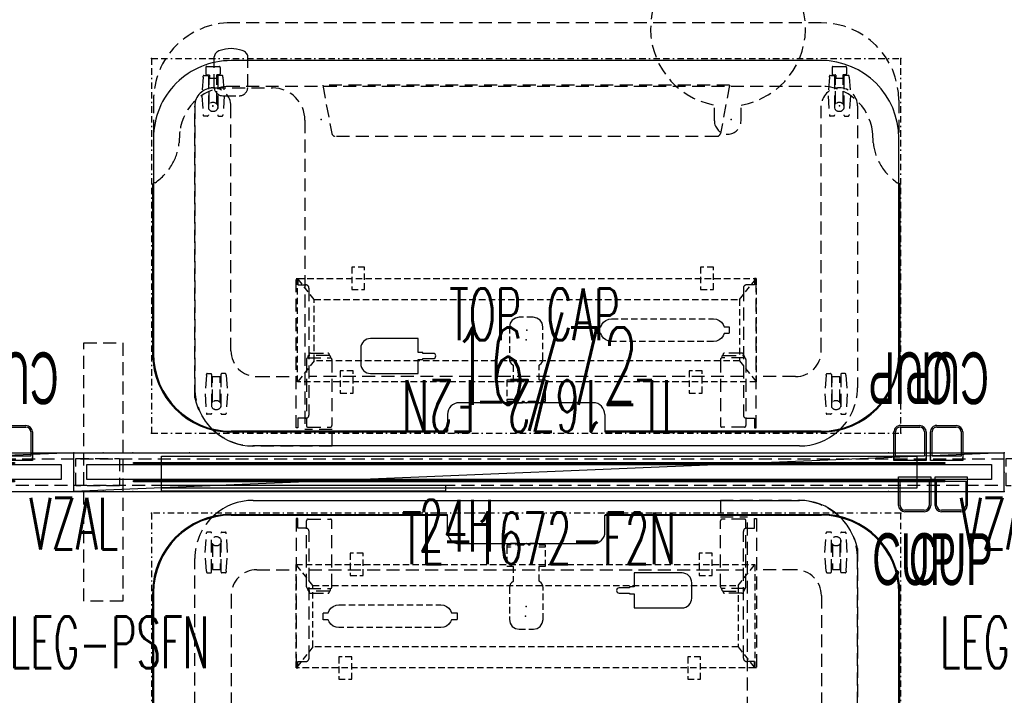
# Model space of a CAD drawing. Header units: inches. Extents: x 3 to 890, y -47 to 78.
# Tile 6 of 98: x 81 to 157, y -2 to 51. Entities that reach past the tile are written whole.
import ezdxf
from ezdxf.enums import TextEntityAlignment as Align

# ---------------------------------------------------------------- set-up
doc = ezdxf.new("R2010")
doc.units = ezdxf.units.IN
doc.header["$MEASUREMENT"] = 0
for name, pattern in [('BORDER', [1.75, 0.5, -0.25, 0.5, -0.25, 0, -0.25]), ('DASHED', [0.75, 0.5, -0.25]), ('DASHEDX2', [1.5, 1, -0.5])]:
    doc.linetypes.add(name, pattern=pattern)
for name, color, linetype in [('A-FURN-P-COMP', 86, 'Continuous'), ('A-FURN-P-COMP-TEXT2', 86, 'Continuous'), ('A-FURN-P-COMP-TEXT_UTEXT', 7, 'Continuous'), ('A-FURN-P-FILE', 1, 'DASHED'), ('A-FURN-P-PNLS', 5, 'Continuous'), ('A-FURN-P-PNLS-CON', 104, 'Continuous'), ('A-FURN-P-PNLS-CON-TEXT2', 104, 'Continuous'), ('A-FURN-P-PNLS-TEXT2', 5, 'Continuous'), ('A-FURN-P-POWR', 230, 'Continuous'), ('A-FURN-P-TABLE', 3, 'Continuous'), ('A-FURN-P-TABLE-BORDER', 2, 'Continuous'), ('A-FURN-P-TABLE-EXTENDED-HEIGHT', 3, 'Continuous'), ('A-FURN-P-TABLE-SUPPORT', 202, 'Continuous'), ('A-FURN-P-TEXT_UTEXT', 7, 'Continuous'), ('A-FURN-P-WKSF-ACC', 202, 'Continuous'), ('PSATTR', 7, 'Continuous')]:
    doc.layers.add(name, color=color, linetype=linetype)
doc.styles.add('0', font='TXT.SHX')
doc.styles.add('CAD_FNT', font='TXT.SHX', dxfattribs={"width": 0.6})
doc.styles.add('PMSymText', font='txt.shx', dxfattribs={"width": 0.65})
doc.styles.get("Standard").update_dxf_attribs({"font": 'arial.ttf'})

# ---------------------------------------------------------------- blocks, each defined once
blk = doc.blocks.new('VZFF1-XX72-NN-2D')
at = {"layer": 'A-FURN-P-PNLS'}
for p, q in [((0, 0), (0, 3)), ((0, 3), (72, 3)), ((72, 0), (72, 3)), ((0, 0), (72, 0))]:
    blk.add_line(p, q, dxfattribs=at)
for p in [(0, 3), (72, 3), (0, 0), (72, 0)]:
    blk.add_point(p, dxfattribs=at)
at = {"layer": 'A-FURN-P-PNLS-TEXT2', "style": 'CAD_FNT', "width": 0.55, "flags": 8}
blk.add_attdef('ITEXT2', text='', height=6, dxfattribs=at).set_placement((36.5, 9.699), align=Align.MIDDLE_CENTER)
at = {"layer": 'A-FURN-P-TEXT_UTEXT', "style": 'PMSymText', "width": 0.65, "flags": 8}
for tag, p in [('PSUT1', (34.991, -7.298)), ('PSUT3', (34.991, -19.298))]:
    blk.add_attdef(tag, text='', height=4, dxfattribs=at).set_placement(p, align=Align.CENTER)
at = {"layer": 'A-FURN-P-TEXT_UTEXT', "style": 'PMSymText', "width": 0.65}
blk.add_attdef('PSUT2', text='', height=4, dxfattribs=at).set_placement((34.991, -13.298), align=Align.CENTER)
at = {"layer": 'PSATTR', "flags": 1}
for tag in ['PSON', 'PSMC', 'PSDH', 'PSPN', 'PSQT', 'PSEC', 'PST5', 'PST4', 'PST3', 'PST2', 'PST1']:
    blk.add_attdef(tag, text='', height=1, dxfattribs=at).set_placement((0, 0), align=Align.TOP_CENTER)
blk = doc.blocks.new('VZCC-0072-X-2D')
at = {"layer": 'A-FURN-P-PNLS'}
blk.add_line((72, 3), (0, 0), dxfattribs=at)
for p in [(0, 3), (72, 3), (0, 0), (72, 0)]:
    blk.add_point(p, dxfattribs=at)
at = {"layer": 'A-FURN-P-PNLS-TEXT2', "style": '0', "width": 0.55, "flags": 8}
blk.add_attdef('ITEXT2', text='', height=4, dxfattribs=at).set_placement((35.641, 10.508), align=Align.BOTTOM_CENTER)
at = {"layer": 'A-FURN-P-TEXT_UTEXT', "style": 'PMSymText', "width": 0.65, "flags": 8}
for tag, p in [('PSUT1', (34.989, -7.297)), ('PSUT3', (34.989, -19.297))]:
    blk.add_attdef(tag, text='', height=4, dxfattribs=at).set_placement(p, align=Align.CENTER)
at = {"layer": 'A-FURN-P-TEXT_UTEXT', "style": 'PMSymText', "width": 0.65}
blk.add_attdef('PSUT2', text='', height=4, dxfattribs=at).set_placement((34.989, -13.297), align=Align.CENTER)
at = {"layer": 'PSATTR', "flags": 1}
for tag in ['PSON', 'PSMC', 'PSDH', 'PSPN', 'PSQT', 'PSEC', 'PST5', 'PST4', 'PST3', 'PST2', 'PST1']:
    blk.add_attdef(tag, text='', height=1, dxfattribs=at).set_placement((0, 0), align=Align.TOP_CENTER)
blk = doc.blocks.new('VZTI-XX72-2N-2D')
at = {"layer": 'A-FURN-P-PNLS', "linetype": 'DASHEDX2'}
blk.add_line((0, 0.5), (72, 0.5), dxfattribs=at)
at = {"layer": 'A-FURN-P-PNLS'}
for p in [(0, 0), (72, 0), (8.95, 0), (63.05, 0)]:
    blk.add_point(p, dxfattribs=at)
at = {"layer": 'A-FURN-P-PNLS-TEXT2', "style": 'CAD_FNT', "width": 0.55, "flags": 8}
blk.add_attdef('ITEXT2', text='', height=4, dxfattribs=at).set_placement((36, -1.625), align=Align.TOP_CENTER)
at = {"layer": 'A-FURN-P-TEXT_UTEXT', "style": 'PMSymText', "width": 0.65, "flags": 8}
for tag, p in [('PSUT1', (34.991, -11.626)), ('PSUT3', (34.991, -23.626))]:
    blk.add_attdef(tag, text='', height=4, dxfattribs=at).set_placement(p, align=Align.CENTER)
at = {"layer": 'A-FURN-P-TEXT_UTEXT', "style": 'PMSymText', "width": 0.65}
blk.add_attdef('PSUT2', text='', height=4, dxfattribs=at).set_placement((34.991, -17.626), align=Align.CENTER)
at = {"layer": 'PSATTR', "flags": 1}
for tag in ['PSON', 'PSMC', 'PSDH', 'PSPN', 'PSQT', 'PSEC', 'PST5', 'PST4', 'PST3', 'PST2', 'PST1']:
    blk.add_attdef(tag, text='', height=1, dxfattribs=at).set_placement((0, 0), align=Align.TOP_CENTER)
blk = doc.blocks.new('VZAL-XXXX-2D')
at = {"layer": 'A-FURN-P-PNLS-CON'}
blk.add_point((0, 0), dxfattribs=at)
at = {"layer": 'A-FURN-P-PNLS-CON-TEXT2', "linetype": 'Continuous', "style": 'CAD_FNT', "width": 0.55, "flags": 8}
blk.add_attdef('ITEXT2', text='', height=4, dxfattribs=at).set_placement((0, -2), align=Align.TOP_CENTER)
at = {"layer": 'A-FURN-P-TEXT_UTEXT', "style": 'PMSymText', "width": 0.65, "flags": 8}
for tag, p in [('PSUT1', (0.001, -12)), ('PSUT3', (0.001, -24))]:
    blk.add_attdef(tag, text='', height=4, dxfattribs=at).set_placement(p, align=Align.CENTER)
at = {"layer": 'A-FURN-P-TEXT_UTEXT', "style": 'PMSymText', "width": 0.65}
blk.add_attdef('PSUT2', text='', height=4, dxfattribs=at).set_placement((0.001, -18), align=Align.CENTER)
at = {"layer": 'PSATTR', "flags": 1}
for tag in ['PSON', 'PSMC', 'PSDH', 'PSPN', 'PSQT', 'PSEC', 'PST5', 'PST4', 'PST3', 'PST2', 'PST1']:
    blk.add_attdef(tag, text='', height=1, dxfattribs=at).set_placement((0, 0), align=Align.TOP_CENTER)
blk = doc.blocks.new('VZLL-0800-SFN-2D')
at = {"layer": 'A-FURN-P-PNLS-CON', "linetype": 'DASHEDX2'}
for p, q in [((0.771, -8.5), (0.771, 11.5)), ((0.771, 11.5), (3.771, 11.5)), ((3.771, 11.5), (3.771, -8.5)), ((0.146, 0.438), (0.146, 2.563)), ((0.146, 2.563), (3.521, 2.563)), ((3.521, 2.563), (3.521, 0.438)), ((3.521, 0.438), (0.146, 0.438)), ((3.771, -8.5), (0.771, -8.5))]:
    blk.add_line(p, q, dxfattribs=at)
at = {"layer": 'A-FURN-P-PNLS-CON'}
for p in [(0, 3), (2.271, 3), (4.542, 3), (0, 0), (2.271, 0), (4.542, 0)]:
    blk.add_point(p, dxfattribs=at)
at = {"layer": 'A-FURN-P-PNLS-CON-TEXT2', "style": '0', "width": 0.55, "flags": 8}
blk.add_attdef('ITEXT2', text='', height=4, dxfattribs=at).set_placement((2.756, -14.885), align=Align.BOTTOM_CENTER)
at = {"layer": 'A-FURN-P-TEXT_UTEXT', "style": 'PMSymText', "width": 0.65, "flags": 8}
for tag, p in [('PSUT1', (2.756, -19.552)), ('PSUT3', (2.756, -31.552))]:
    blk.add_attdef(tag, text='', height=4, dxfattribs=at).set_placement(p, align=Align.CENTER)
at = {"layer": 'A-FURN-P-TEXT_UTEXT', "style": 'PMSymText', "width": 0.65}
blk.add_attdef('PSUT2', text='', height=4, dxfattribs=at).set_placement((2.756, -25.552), align=Align.CENTER)
at = {"layer": 'PSATTR', "flags": 1}
for tag in ['PSON', 'PSMC', 'PSDH', 'PSPN', 'PSQT', 'PSEC', 'PST5', 'PST4', 'PST3', 'PST2', 'PST1']:
    blk.add_attdef(tag, text='', height=1, dxfattribs=at).set_placement((0, 0), align=Align.TOP_CENTER)
blk = doc.blocks.new('STUC-XX72-FRZ-2D')
at = {"layer": 'A-FURN-P-WKSF-ACC'}
for p, q in [((4.597, -0.753), (67.403, -0.753)), ((4.597, -0.842), (4.597, -0.753)), ((6.763, -0.264), (65.237, -0.264)), ((6.763, -2.736), (6.763, -0.264)), ((65.237, -0.264), (65.237, -2.736)), ((67.403, -0.753), (67.403, -0.842)), ((1, -0.924), (71, -0.924)), ((1, -2.076), (1, -0.924)), ((67.403, -0.842), (4.597, -0.842)), ((71, -0.924), (71, -2.076)), ((71, -2.076), (1, -2.076)), ((4.597, -2.158), (67.403, -2.158)), ((4.597, -2.247), (4.597, -2.158)), ((67.403, -2.247), (4.597, -2.247)), ((67.403, -2.158), (67.403, -2.247)), ((65.237, -2.736), (6.763, -2.736))]:
    blk.add_line(p, q, dxfattribs=at)
at = {"layer": 'A-FURN-P-WKSF-ACC', "linetype": 'DASHEDX2'}
for p in [(0, 0), (72, 0), (0, -3), (72, -3)]:
    blk.add_point(p, dxfattribs=at)
at = {"layer": 'A-FURN-P-COMP-TEXT2', "style": '0', "width": 0.55, "flags": 8}
blk.add_attdef('ITEXT2', text='', height=4, dxfattribs=at).set_placement((29.623, -5.658), align=Align.MIDDLE_CENTER)
at = {"layer": 'A-FURN-P-TEXT_UTEXT', "style": 'PMSymText', "width": 0.65, "flags": 8}
for tag, p in [('PSUT1', (34.988, -13.738)), ('PSUT3', (34.988, -25.738))]:
    blk.add_attdef(tag, text='', height=4, dxfattribs=at).set_placement(p, align=Align.CENTER)
at = {"layer": 'A-FURN-P-TEXT_UTEXT', "style": 'PMSymText', "width": 0.65}
blk.add_attdef('PSUT2', text='', height=4, dxfattribs=at).set_placement((34.988, -19.738), align=Align.CENTER)
at = {"layer": 'PSATTR', "flags": 1}
for tag in ['PSON', 'PSMC', 'PSDH', 'PSPN', 'PSQT', 'PSEC', 'PST5', 'PST4', 'PST3', 'PST2', 'PST1']:
    blk.add_attdef(tag, text='', height=1, dxfattribs=at).set_placement((0, 0), align=Align.TOP_CENTER)
blk = doc.blocks.new('KUTC-0000-H-2D')
at = {"layer": 'A-FURN-P-COMP'}
for p, q in [((0, 0.214), (2.5, 0.214)), ((0, -2), (0, 0.214)), ((2.5, 0.214), (2.5, -2)), ((0.125, -0.125), (2.375, -0.125)), ((0.125, -2), (0.125, -0.125)), ((2.375, -0.125), (2.375, -2)), ((2, -2.375), (0.5, -2.375)), ((2, -2.5), (0.5, -2.5))]:
    blk.add_line(p, q, dxfattribs=at)
for centre, radius, start, end in [((0.5, -2), 0.5, 180, 270), ((0.5, -2), 0.375, 180, 270), ((2, -2), 0.5, 270, 0), ((2, -2), 0.375, 270, 0)]:
    blk.add_arc(centre, radius, start, end, dxfattribs=at)
for p in [(0, 0), (2.5, 0)]:
    blk.add_point(p, dxfattribs=at)
at = {"layer": 'A-FURN-P-COMP-TEXT2', "width": 0.55, "flags": 8}
blk.add_attdef('ITEXT2', text='', height=4, dxfattribs=at).set_placement((1.222, -6.16), align=Align.MIDDLE_CENTER)
at = {"layer": 'A-FURN-P-TEXT_UTEXT', "style": 'PMSymText', "width": 0.65, "flags": 8}
for tag, p in [('PSUT1', (1.222, -15.346)), ('PSUT3', (1.222, -27.346))]:
    blk.add_attdef(tag, text='', height=4, dxfattribs=at).set_placement(p, align=Align.CENTER)
at = {"layer": 'A-FURN-P-TEXT_UTEXT', "style": 'PMSymText', "width": 0.65}
blk.add_attdef('PSUT2', text='', height=4, dxfattribs=at).set_placement((1.222, -21.346), align=Align.CENTER)
at = {"layer": 'PSATTR', "flags": 1}
for tag in ['PSON', 'PSMC', 'PSDH', 'PSPN', 'PSQT', 'PSEC', 'PST5', 'PST4', 'PST3', 'PST2', 'PST1']:
    blk.add_attdef(tag, text='', height=1, dxfattribs=at).set_placement((0, 0), align=Align.TOP_CENTER)
blk = doc.blocks.new('ATTM-2230-NH-2D')
at = {"layer": 'A-FURN-P-COMP'}
for p, q in [((0, 0.235), (22, 0.235)), ((0, -0.235), (0, 0.235)), ((22, 0.235), (22, -0.235)), ((22, -0.235), (0, -0.235))]:
    blk.add_line(p, q, dxfattribs=at)
for p in [(0, 0), (22, 0)]:
    blk.add_point(p, dxfattribs=at)
at = {"layer": 'A-FURN-P-TEXT_UTEXT', "style": 'PMSymText', "width": 0.65, "flags": 8}
for tag, p in [('PSUT1', (9.993, -12.277)), ('PSUT3', (9.993, -24.277))]:
    blk.add_attdef(tag, text='', height=4, dxfattribs=at).set_placement(p, align=Align.CENTER)
at = {"layer": 'A-FURN-P-TEXT_UTEXT', "style": 'PMSymText', "width": 0.65}
blk.add_attdef('PSUT2', text='', height=4, dxfattribs=at).set_placement((9.993, -18.277), align=Align.CENTER)
at = {"layer": 'PSATTR', "flags": 1}
for tag in ['PSON', 'PSMC', 'PSDH', 'PSPN', 'PSQT', 'PSEC', 'PST5', 'PST4', 'PST3', 'PST2', 'PST1']:
    blk.add_attdef(tag, text='', height=1, dxfattribs=at).set_placement((0, 0), align=Align.TOP_CENTER)
blk = doc.blocks.new('TFPA-2958-LJSTCUNN-2D')
at = {"layer": 'A-FURN-P-TABLE'}
for p, q in [((6.16, -0.16), (22.911, -0.16)), ((22.911, -1.447), (22.911, -0.16)), ((35.089, -1.447), (35.089, -0.16)), ((35.089, -0.16), (51.84, -0.16)), ((23.811, -2.36), (34.189, -2.36)), ((0.16, -6.16), (0.16, -22.84)), ((57.84, -22.84), (57.84, -6.16)), ((6.16, -28.84), (51.84, -28.84))]:
    blk.add_line(p, q, dxfattribs=at)
at = {"layer": 'A-FURN-P-TABLE', "linetype": 'DASHEDX2'}
for p, q in [((0.278, -19.376, 0), (0.16, -19.376, 0)), ((57.722, -19.376, 0), (57.84, -19.376, 0)), ((6.16, -26.84), (51.84, -26.84))]:
    blk.add_line(p, q, dxfattribs=at)
at = {"layer": 'A-FURN-P-TABLE'}
for centre, radius, start, end in [((6.16, -6.16), 6, 90, 180), ((51.84, -6.16), 6, 0, 90), ((23.818, -1.454), 0.907, 179.57049, 269.57049), ((34.182, -1.454), 0.907, 270.42951, 0.42951), ((6.16, -22.84), 6, 180, 270), ((51.84, -22.84), 6, 270, 0)]:
    blk.add_arc(centre, radius, start, end, dxfattribs=at)
at = {"layer": 'A-FURN-P-TABLE', "linetype": 'DASHEDX2'}
for centre, radius, start, end in [((-2.542, -23.322, 0), 4.85, 31.02446, 54.44186), ((60.542, -23.322, 0), 4.85, 125.55814, 148.97554), ((-1.948, -22.874, 0), 4.11, 5.55567, 29.95541), ((59.948, -22.874, 0), 4.11, 150.04459, 174.44433), ((17.832, -22.031), 15.695, 181.62728, 184.81905), ((40.168, -22.031), 15.695, 355.18095, 358.37272), ((6.167, -22.832), 4.008, 187.41588, 269.89911), ((51.833, -22.832), 4.008, 270.10089, 352.58412)]:
    blk.add_arc(centre, radius, start, end, dxfattribs=at)
at = {"layer": 'A-FURN-P-TABLE'}
for p in [(0, 0), (58, 0), (13.128, -24.277), (44.872, -24.277), (4.756, -25.326), (53.244, -25.326), (0, -29), (58, -29)]:
    blk.add_point(p, dxfattribs=at)
at = {"layer": 'A-FURN-P-TABLE-BORDER', "linetype": 'BORDER'}
for p, q in [((58, 0), (0, 0)), ((0, 0), (0, -29)), ((58, -29), (58, 0)), ((58, -29), (0, -29))]:
    blk.add_line(p, q, dxfattribs=at)
at = {"layer": 'A-FURN-P-TABLE-EXTENDED-HEIGHT', "linetype": 'DASHEDX2'}
for p, q in [((0.16, -25.765), (0.16, -22.84)), ((57.84, -25.765), (57.84, -22.84)), ((6.16, -31.765), (51.84, -31.765))]:
    blk.add_line(p, q, dxfattribs=at)
for centre, start, end in [((6.16, -25.765), 180, 270), ((51.84, -25.765), 270, 0)]:
    blk.add_arc(centre, 6, start, end, dxfattribs=at)
at = {"layer": 'A-FURN-P-TABLE-SUPPORT'}
for p, q in [((7.856, 0.987), (50.144, 0.987)), ((50.541, -28.777), (50.541, -29.119))]:
    blk.add_line(p, q, dxfattribs=at)
at = {"layer": 'A-FURN-P-TABLE-SUPPORT', "linetype": 'DASHEDX2'}
for p, q in [((11.19, -0.41), (11.19, -11.98)), ((11.324, -0.41), (11.19, -0.41)), ((11.324, -1.16), (11.324, -0.41)), ((11.994, -5.709), (11.994, -0.587)), ((12.112, -0.469), (13.844, -0.469)), ((13.962, -5.709), (13.962, -0.587)), ((44.038, -5.709), (44.038, -0.587)), ((45.888, -0.469), (44.156, -0.469)), ((46.006, -5.709), (46.006, -0.587)), ((46.676, -1.16), (46.676, -0.41)), ((46.676, -0.41), (46.81, -0.41)), ((46.81, -0.41), (46.81, -11.98)), ((4.593, -1.465), (4.309, -1.465)), ((5.441, -1.465), (5.725, -1.465)), ((11.94, -1.16), (11.324, -1.16)), ((12.19, -11.23), (12.19, -1.41)), ((45.81, -11.23), (45.81, -1.41)), ((46.06, -1.16), (46.676, -1.16)), ((52.559, -1.465), (52.275, -1.465)), ((53.407, -1.465), (53.691, -1.465)), ((4.151, -3.04), (4.249, -1.59)), ((4.249, -1.59), (4.249, -1.525)), ((4.653, -4.555), (4.653, -1.525)), ((5.381, -4.555), (5.381, -1.525)), ((5.785, -1.59), (5.785, -1.525)), ((5.883, -3.04), (5.785, -1.59)), ((52.117, -3.04), (52.215, -1.59)), ((52.215, -1.59), (52.215, -1.525)), ((52.619, -4.555), (52.619, -1.525)), ((53.347, -4.555), (53.347, -1.525)), ((53.751, -1.59), (53.751, -1.525)), ((53.849, -3.04), (53.751, -1.59)), ((4.249, -4.485), (4.151, -3.04)), ((4.725, -2.391), (4.725, -4.365)), ((5.308, -2.391), (5.309, -4.365)), ((5.785, -4.485), (5.883, -3.04)), ((52.215, -4.485), (52.117, -3.04)), ((52.691, -2.391), (52.691, -4.365)), ((53.274, -2.391), (53.275, -4.365)), ((53.751, -4.485), (53.849, -3.04)), ((3.356, -25.326), (3.356, -3.513)), ((54.644, -25.326), (54.644, -3.513)), ((4.249, -4.485), (4.249, -4.555)), ((4.725, -4.365), (5.309, -4.365)), ((5.785, -4.485), (5.785, -4.555)), ((8.156, -4.383), (11.19, -4.383)), ((12.19, -4.383), (45.809, -4.383)), ((49.844, -4.383), (46.811, -4.383)), ((52.215, -4.485), (52.215, -4.555)), ((52.691, -4.365), (53.275, -4.365)), ((53.751, -4.485), (53.751, -4.555)), ((4.309, -4.615), (4.593, -4.615)), ((5.725, -4.615), (5.441, -4.615)), ((52.275, -4.615), (52.559, -4.615)), ((53.691, -4.615), (53.407, -4.615)), ((12.092, -5.91), (12.092, -5.825)), ((12.112, -5.827), (13.844, -5.827)), ((12.191, -6.085), (12.191, -6.026)), ((13.746, -6.028), (12.21, -6.028)), ((13.766, -6.085), (13.766, -6.026)), ((13.864, -5.91), (13.864, -5.825)), ((44.136, -5.91), (44.136, -5.825)), ((45.888, -5.827), (44.156, -5.827)), ((44.234, -6.085), (44.234, -6.026)), ((44.254, -6.028), (45.79, -6.028)), ((45.809, -6.085), (45.809, -6.026)), ((45.908, -5.91), (45.908, -5.825)), ((6.156, -6.383), (6.156, -25.326)), ((12.309, -6.202), (13.648, -6.202)), ((45.691, -6.202), (44.352, -6.202)), ((51.844, -6.383), (51.844, -25.326)), ((11.19, -11.98), (11.324, -11.98)), ((11.324, -11.98), (11.324, -11.48)), ((11.324, -11.48), (11.94, -11.48)), ((46.676, -11.48), (46.06, -11.48)), ((46.676, -11.98), (46.676, -11.48)), ((46.81, -11.98), (46.676, -11.98)), ((3.901, -26.121), (3.999, -24.671)), ((3.999, -24.671), (3.999, -24.606)), ((4.343, -24.546), (4.059, -24.546)), ((4.403, -27.636), (4.403, -24.606)), ((5.131, -27.636), (5.131, -24.606)), ((5.191, -24.546), (5.475, -24.546)), ((5.535, -24.671), (5.535, -24.606)), ((5.633, -26.121), (5.535, -24.671)), ((52.367, -26.121), (52.465, -24.671)), ((52.465, -24.671), (52.465, -24.606)), ((52.809, -24.546), (52.525, -24.546)), ((52.869, -27.636), (52.869, -24.606)), ((53.597, -27.636), (53.597, -24.606)), ((53.657, -24.546), (53.941, -24.546)), ((54.001, -24.671), (54.001, -24.606)), ((54.099, -26.121), (54.001, -24.671)), ((4.475, -25.472), (4.475, -27.446)), ((5.058, -25.472), (5.059, -27.446)), ((52.941, -25.472), (52.941, -27.446)), ((53.524, -25.472), (53.525, -27.446)), ((3.999, -27.566), (3.901, -26.121)), ((5.535, -27.566), (5.633, -26.121)), ((52.47, -26.117), (51.21, -26.117)), ((52.465, -27.566), (52.367, -26.121)), ((54.001, -27.566), (54.099, -26.121)), ((50.541, -26.787), (50.541, -28.777)), ((53.139, -26.787), (53.139, -28.777)), ((3.999, -27.566), (3.999, -27.636)), ((4.059, -27.696), (4.343, -27.696)), ((4.205, -28.305), (4.205, -27.805)), ((4.28, -27.73), (4.461, -27.73)), ((4.475, -27.446), (5.059, -27.446)), ((4.491, -27.7), (4.491, -27.446)), ((5.043, -27.7), (5.043, -27.446)), ((5.255, -27.73), (5.073, -27.73)), ((5.475, -27.696), (5.191, -27.696)), ((5.33, -28.305), (5.33, -27.805)), ((5.535, -27.566), (5.535, -27.636)), ((52.465, -27.566), (52.465, -27.636)), ((52.525, -27.696), (52.809, -27.696)), ((52.671, -28.305), (52.671, -27.805)), ((52.746, -27.73), (52.927, -27.73)), ((52.941, -27.446), (53.525, -27.446)), ((52.957, -27.7), (52.957, -27.446)), ((53.509, -27.7), (53.509, -27.446)), ((53.721, -27.73), (53.539, -27.73)), ((53.941, -27.696), (53.657, -27.696)), ((53.796, -28.305), (53.796, -27.805)), ((54.001, -27.566), (54.001, -27.636)), ((5.255, -28.38), (4.268, -28.38)), ((53.721, -28.38), (52.734, -28.38)), ((53.139, -28.777), (53.139, -29.119))]:
    blk.add_line(p, q, dxfattribs=at)
for centre in [(5.017, -2.174), (52.983, -2.174), (4.767, -25.255), (53.233, -25.255)]:
    blk.add_circle(centre, 0.364, dxfattribs=at)
at = {"layer": 'A-FURN-P-TABLE-SUPPORT'}
for centre, radius, start, end in [((7.853, -3.501), 4.488, 89.96329, 131.88865), ((50.147, -3.501), 4.488, 48.11135, 90.03671), ((50.985, -29.11), 0.444, 181.07976, 223.26437), ((51.22, -28.892), 0.765, 223.11971, 252.20416), ((51.851, -27.103), 2.662, 251.05223, 269.81832), ((51.829, -27.102), 2.663, 270.27965, 288.9466), ((52.46, -28.892), 0.765, 287.79584, 316.88029), ((52.695, -29.11), 0.444, 316.73563, 358.92024)]:
    blk.add_arc(centre, radius, start, end, dxfattribs=at)
at = {"layer": 'A-FURN-P-TABLE-SUPPORT', "linetype": 'DASHEDX2'}
for centre, radius, start, end in [((7.849, -3.512), 4.493, 131.75935, 180.01679), ((12.112, -0.587), 0.118, 89.78647, 179.78486), ((13.845, -0.587), 0.118, 0.21514, 90.21353), ((44.155, -0.587), 0.118, 89.78647, 179.78486), ((45.888, -0.587), 0.118, 0.21514, 90.21353), ((50.151, -3.512), 4.493, 359.98321, 48.24065), ((4.344, -1.56), 0.101, 110.17852, 159.81195), ((4.574, -1.544), 0.081, 13.40552, 76.59447), ((5.46, -1.544), 0.081, 103.40553, 166.59448), ((5.69, -1.56), 0.101, 20.18805, 69.82148), ((11.94, -1.41), 0.25, 0, 90), ((46.06, -1.41), 0.25, 90, 180), ((52.31, -1.56), 0.101, 110.17852, 159.81195), ((52.54, -1.544), 0.081, 13.40552, 76.59447), ((53.426, -1.544), 0.081, 103.40553, 166.59448), ((53.656, -1.56), 0.101, 20.18805, 69.82148), ((4.344, -4.521), 0.101, 200.18805, 249.82148), ((4.574, -4.537), 0.081, 283.40553, 346.59448), ((5.46, -4.537), 0.081, 193.40552, 256.59447), ((5.69, -4.521), 0.101, 290.17852, 339.81195), ((8.156, -6.383), 2, 90, 180), ((49.844, -6.383), 2, 0, 90), ((52.31, -4.521), 0.101, 200.18805, 249.82148), ((52.54, -4.537), 0.081, 283.40553, 346.59448), ((53.426, -4.537), 0.081, 193.40552, 256.59447), ((53.656, -4.521), 0.101, 290.17852, 339.81195), ((12.112, -5.709), 0.118, 180.21514, 270.21353), ((12.21, -5.91), 0.118, 180.21514, 270.21353), ((12.308, -6.084), 0.118, 180.21514, 270.21353), ((13.648, -6.084), 0.118, 269.78647, 359.78486), ((13.746, -5.91), 0.118, 269.78647, 359.78486), ((13.845, -5.709), 0.118, 269.78647, 359.78486), ((44.155, -5.709), 0.118, 180.21514, 270.21353), ((44.254, -5.91), 0.118, 180.21514, 270.21353), ((44.352, -6.084), 0.118, 180.21514, 270.21353), ((45.692, -6.084), 0.118, 269.78647, 359.78486), ((45.79, -5.91), 0.118, 269.78647, 359.78486), ((45.888, -5.709), 0.118, 269.78647, 359.78486), ((11.94, -11.23), 0.25, 270, 360), ((46.06, -11.23), 0.25, 180, 270), ((4.094, -24.641), 0.101, 110.17852, 159.81195), ((4.324, -24.625), 0.081, 13.40552, 76.59447), ((5.21, -24.625), 0.081, 103.40553, 166.59448), ((5.44, -24.641), 0.101, 20.18805, 69.82148), ((52.56, -24.641), 0.101, 110.17852, 159.81195), ((52.79, -24.625), 0.081, 13.40552, 76.59447), ((53.676, -24.625), 0.081, 103.40553, 166.59448), ((53.906, -24.641), 0.101, 20.18805, 69.82148), ((4.756, -25.326), 1.4, 180, 0), ((53.244, -25.326), 1.4, 180, 0), ((51.21, -26.787), 0.669, 90.00219, 179.99781), ((52.47, -26.787), 0.669, 0.00219, 89.99781), ((4.094, -27.602), 0.101, 200.18805, 249.82148), ((4.28, -27.805), 0.075, 90, 180), ((4.324, -27.618), 0.081, 283.40553, 346.59448), ((4.461, -27.7), 0.03, 269.99973, 0.00011), ((5.073, -27.7), 0.03, 179.99989, 270.00027), ((5.21, -27.618), 0.081, 193.40552, 256.59447), ((5.255, -27.805), 0.075, 0, 90), ((5.44, -27.602), 0.101, 290.17852, 339.81195), ((52.56, -27.602), 0.101, 200.18805, 249.82148), ((52.746, -27.805), 0.075, 90, 180), ((52.79, -27.618), 0.081, 283.40553, 346.59448), ((52.927, -27.7), 0.03, 269.99973, 0.00011), ((53.539, -27.7), 0.03, 179.99989, 270.00027), ((53.676, -27.618), 0.081, 193.40552, 256.59447), ((53.721, -27.805), 0.075, 0, 90), ((53.906, -27.602), 0.101, 290.17852, 339.81195), ((4.28, -28.305), 0.075, 180, 270), ((5.255, -28.305), 0.075, 270, 0), ((52.746, -28.305), 0.075, 180, 270), ((53.721, -28.305), 0.075, 270, 0)]:
    blk.add_arc(centre, radius, start, end, dxfattribs=at)
at = {"layer": 'A-FURN-P-TEXT_UTEXT', "style": 'PMSymText', "width": 0.65, "flags": 8}
for tag, p in [('PSUT1', (27.992, -37.769)), ('PSUT3', (27.992, -49.769))]:
    blk.add_attdef(tag, text='', height=4, dxfattribs=at).set_placement(p, align=Align.CENTER)
at = {"layer": 'A-FURN-P-TEXT_UTEXT', "style": 'PMSymText', "width": 0.65}
blk.add_attdef('PSUT2', text='', height=4, dxfattribs=at).set_placement((27.992, -43.769), align=Align.CENTER)
at = {"layer": 'PSATTR', "flags": 1}
for tag in ['PSON', 'PSMC', 'PSDH', 'PSPN', 'PSQT', 'PSEC', 'PST5', 'PST4', 'PST3', 'PST2', 'PST1']:
    blk.add_attdef(tag, text='', height=1, dxfattribs=at).set_placement((0, 0), align=Align.TOP_CENTER)
blk = doc.blocks.new('ATTL-0258-PPT-2D')
at = {"layer": 'A-FURN-P-TABLE'}
for p, q in [((6.129, -0.093), (22.88, -0.093)), ((22.88, -0.129), (6.129, -0.129)), ((22.88, -0.093), (22.88, -0.129)), ((35.12, -0.093), (35.12, -0.129)), ((35.12, -0.093), (51.871, -0.093)), ((51.871, -0.129), (35.12, -0.129)), ((0.093, -19.309), (0.093, -6.129)), ((0.129, -19.309), (0.129, -6.129)), ((57.871, -19.309), (57.871, -6.129)), ((57.907, -19.309), (57.907, -6.129)), ((0.093, -19.309), (0.129, -19.309)), ((57.907, -19.309), (57.871, -19.309))]:
    blk.add_line(p, q, dxfattribs=at)
for centre, radius, start, end in [((6.129, -6.129), 6.036, 90, 180), ((6.129, -6.129), 6, 90, 180), ((51.871, -6.129), 6.036, 0, 90), ((51.871, -6.129), 6, 0, 90)]:
    blk.add_arc(centre, radius, start, end, dxfattribs=at)
for p in [(0, 0), (58, 0)]:
    blk.add_point(p, dxfattribs=at)
at = {"layer": 'A-FURN-P-TEXT_UTEXT', "style": 'PMSymText', "width": 0.65, "flags": 8}
for tag, p in [('PSUT1', (27.99, -25.311)), ('PSUT3', (27.99, -37.311))]:
    blk.add_attdef(tag, text='', height=4, dxfattribs=at).set_placement(p, align=Align.CENTER)
at = {"layer": 'A-FURN-P-TEXT_UTEXT', "style": 'PMSymText', "width": 0.65}
blk.add_attdef('PSUT2', text='', height=4, dxfattribs=at).set_placement((27.99, -31.311), align=Align.CENTER)
at = {"layer": 'PSATTR', "flags": 1}
for tag in ['PSON', 'PSMC', 'PSDH', 'PSPN', 'PSQT', 'PSEC', 'PST5', 'PST4', 'PST3', 'PST2', 'PST1']:
    blk.add_attdef(tag, text='', height=1, dxfattribs=at).set_placement((0, 0), align=Align.TOP_CENTER)
blk = doc.blocks.new('ATTS-1011-PORT-2D')
at = {"layer": 'A-FURN-P-TABLE', "linetype": 'DASHEDX2'}
for p, q in [((-9.219, 26.319), (-3.1, 26.319)), ((-9.219, 26.319), (-9.219, 25.046)), ((-9.219, 25.046), (-7.123, 25.046)), ((-7.123, 1.1), (-7.123, 25.046)), ((1.4, 22.584), (1.4, 0)), ((0, -1.4), (-4.623, -1.4))]:
    blk.add_line(p, q, dxfattribs=at)
for centre, radius, start, end in [((-3.228, 21.586), 4.734, 12.16999, 88.45031), ((-4.623, 1.1), 2.5, 180, 270), ((0, 0), 1.4, 270, 360)]:
    blk.add_arc(centre, radius, start, end, dxfattribs=at)
blk.add_point((0, 0), dxfattribs=at)
at = {"layer": 'A-FURN-P-TEXT_UTEXT', "style": 'PMSymText', "width": 0.65, "flags": 8}
for tag, p in [('PSUT1', (-3.6, -12.797)), ('PSUT3', (-3.6, -24.797))]:
    blk.add_attdef(tag, text='', height=4, dxfattribs=at).set_placement(p, align=Align.CENTER)
at = {"layer": 'A-FURN-P-TEXT_UTEXT', "style": 'PMSymText', "width": 0.65}
blk.add_attdef('PSUT2', text='', height=4, dxfattribs=at).set_placement((-3.6, -18.797), align=Align.CENTER)
at = {"layer": 'PSATTR', "flags": 1}
for tag in ['PSON', 'PSMC', 'PSDH', 'PSPN', 'PSQT', 'PSEC', 'PST5', 'PST4', 'PST3', 'PST2', 'PST1']:
    blk.add_attdef(tag, text='', height=1, dxfattribs=at).set_placement((0, 0), align=Align.TOP_CENTER)
blk = doc.blocks.new('AUTG-0158-P-2D')
at = {"layer": 'A-FURN-P-TABLE', "linetype": 'DASHEDX2'}
for p, q in [((13.255, -26.926), (13.964, -23.192)), ((14.18, -22.976), (43.82, -22.976)), ((44.745, -26.926), (44.036, -23.192)), ((13.255, -26.926), (44.745, -26.926))]:
    blk.add_line(p, q, dxfattribs=at)
for centre, start, end in [((14.307, -23.319), 110.36531, 159.63469), ((43.693, -23.319), 20.36531, 69.63469)]:
    blk.add_arc(centre, 0.366, start, end, dxfattribs=at)
for p in [(0, 0), (58, 0), (0, -29), (58, -29)]:
    blk.add_point(p, dxfattribs=at)
at = {"layer": 'A-FURN-P-TEXT_UTEXT', "style": 'PMSymText', "width": 0.65, "flags": 8}
for tag, p in [('PSUT1', (27.99, -35.002)), ('PSUT3', (27.99, -47.002))]:
    blk.add_attdef(tag, text='', height=4, dxfattribs=at).set_placement(p, align=Align.CENTER)
at = {"layer": 'A-FURN-P-TEXT_UTEXT', "style": 'PMSymText', "width": 0.65}
blk.add_attdef('PSUT2', text='', height=4, dxfattribs=at).set_placement((27.99, -41.002), align=Align.CENTER)
at = {"layer": 'PSATTR', "flags": 1}
for tag in ['PSON', 'PSMC', 'PSDH', 'PSPN', 'PSQT', 'PSEC', 'PST5', 'PST4', 'PST3', 'PST2', 'PST1']:
    blk.add_attdef(tag, text='', height=1, dxfattribs=at).set_placement((0, 0), align=Align.TOP_CENTER)
blk = doc.blocks.new('EUBT-BI36-81100YN-2D')
at = {"layer": 'A-FURN-P-FILE'}
for p, q in [((-12.558, 4.874), (-13.558, 4.874)), ((-13.558, 4.874), (-13.558, 3.144)), ((-12.558, 3.144), (-12.558, 4.874)), ((14.442, 4.874), (13.443, 4.874)), ((13.443, 4.874), (13.443, 3.144)), ((14.442, 3.144), (14.442, 4.874)), ((-17.75, 4), (17.75, 4)), ((-17.75, -4), (-17.75, 4)), ((-16.461, 2.375), (-17.75, 4)), ((16.461, 2.375), (17.75, 4)), ((17.75, 4), (17.75, -4)), ((-13.558, 3.144), (-12.558, 3.144)), ((13.443, 3.144), (14.442, 3.144)), ((-16.461, 2.375), (16.461, 2.375)), ((-16.461, -2.375), (-16.461, 2.375)), ((16.461, 2.375), (16.461, -2.375)), ((-15.051, 0.624), (-14.87, 0.764)), ((-14.87, 0.764), (-14.659, 0.851)), ((-14.659, 0.851), (-14.432, 0.881)), ((-14.432, 0.881), (-6.554, 0.881)), ((-6.554, 0.881), (-6.327, 0.851)), ((-6.327, 0.851), (-6.116, 0.764)), ((-6.116, 0.764), (-5.934, 0.624)), ((-15.651, -0.263), (-15.651, 0.263)), ((-15.651, 0.263), (-15.265, 0.263)), ((-15.265, 0.263), (-15.19, 0.443)), ((-15.19, 0.443), (-15.051, 0.624)), ((-5.934, 0.624), (-5.795, 0.443)), ((-5.795, 0.443), (-5.721, 0.263)), ((-5.721, 0.263), (-5.278, 0.263)), ((-5.278, 0.263), (-5.278, -0.263)), ((-15.261, -0.263), (-15.651, -0.263)), ((-15.19, -0.433), (-15.261, -0.263)), ((-15.051, -0.614), (-15.19, -0.433)), ((-14.87, -0.754), (-15.051, -0.614)), ((-14.659, -0.841), (-14.87, -0.754)), ((-6.116, -0.754), (-6.327, -0.841)), ((-5.934, -0.614), (-6.116, -0.754)), ((-5.795, -0.433), (-5.934, -0.614)), ((-5.725, -0.263), (-5.795, -0.433)), ((-5.278, -0.263), (-5.725, -0.263)), ((-14.432, -0.871), (-14.659, -0.841)), ((-6.554, -0.871), (-14.432, -0.871)), ((-6.327, -0.841), (-6.554, -0.871)), ((-16.461, -2.375), (-17.75, -4)), ((16.461, -2.375), (-16.461, -2.375)), ((16.461, -2.375), (17.75, -4)), ((-13.441, -3.144), (-14.441, -3.144)), ((-14.441, -3.144), (-14.441, -4.874)), ((-13.441, -4.874), (-13.441, -3.144)), ((13.559, -3.144), (12.559, -3.144)), ((12.559, -3.144), (12.559, -4.874)), ((13.559, -4.874), (13.559, -3.144)), ((17.75, -4), (-17.75, -4)), ((-14.441, -4.874), (-13.441, -4.874)), ((12.559, -4.874), (13.559, -4.874))]:
    blk.add_line(p, q, dxfattribs=at)
at = {"layer": 'A-FURN-P-FILE', "linetype": 'Continuous'}
for p, q in [((12.115, 3.35), (8.416, 3.35)), ((8.416, 3.35), (8.416, 2.276)), ((12.261, 3.336), (12.115, 3.35)), ((12.402, 3.293), (12.261, 3.336)), ((12.531, 3.224), (12.402, 3.293)), ((12.645, 3.131), (12.531, 3.224)), ((12.738, 3.017), (12.645, 3.131)), ((12.808, 2.887), (12.738, 3.017)), ((12.85, 2.747), (12.808, 2.887)), ((12.865, 2.6), (12.85, 2.747)), ((12.865, 1.4), (12.865, 2.6)), ((7.065, 2.077), (7.05, 2)), ((7.05, 2), (7.065, 1.923)), ((7.108, 2.141), (7.065, 2.077)), ((7.065, 1.923), (7.108, 1.859)), ((7.173, 2.185), (7.108, 2.141)), ((7.108, 1.859), (7.173, 1.815)), ((7.25, 2.2), (7.173, 2.185)), ((7.173, 1.815), (7.25, 1.8)), ((8.05, 2.2), (7.25, 2.2)), ((7.25, 1.8), (8.05, 1.8)), ((8.416, 2.276), (8.05, 2.276)), ((8.05, 2.276), (8.05, 2.2)), ((8.05, 1.8), (8.05, 1.724)), ((8.05, 1.724), (8.416, 1.724)), ((8.416, 1.724), (8.416, 0.649)), ((12.402, 0.707), (12.531, 0.776)), ((12.531, 0.776), (12.645, 0.869)), ((12.645, 0.869), (12.738, 0.983)), ((12.738, 0.983), (12.808, 1.113)), ((12.808, 1.113), (12.85, 1.253)), ((12.85, 1.253), (12.865, 1.4)), ((8.416, 0.649), (12.115, 0.65)), ((12.115, 0.65), (12.261, 0.664)), ((12.261, 0.664), (12.402, 0.707))]:
    blk.add_line(p, q, dxfattribs=at)
at = {"layer": 'A-FURN-P-POWR'}
blk.add_point((0, 0), dxfattribs=at)
at = {"layer": 'A-FURN-P-COMP-TEXT_UTEXT', "style": 'PMSymText', "width": 0.65, "flags": 8}
for tag, p in [('PSUT1', (0, -10.875)), ('PSUT3', (0, -22.875))]:
    blk.add_attdef(tag, text='', height=4, dxfattribs=at).set_placement(p, align=Align.CENTER)
at = {"layer": 'A-FURN-P-COMP-TEXT_UTEXT', "style": 'PMSymText', "width": 0.65}
blk.add_attdef('PSUT2', text='', height=4, dxfattribs=at).set_placement((0, -16.875), align=Align.CENTER)
at = {"layer": 'PSATTR', "flags": 1}
for tag in ['PSON', 'PSMC', 'PSDH', 'PSPN', 'PSQT', 'PSEC', 'PST5', 'PST4', 'PST3', 'PST2', 'PST1']:
    blk.add_attdef(tag, text='', height=1, dxfattribs=at).set_placement((0, 0), align=Align.TOP_CENTER)
blk = doc.blocks.new('EUCB-0000-WFP-2D')
at = {"layer": 'A-FURN-P-FILE'}
for p, q in [((-1.22, 4.744), (-1.5, 4.744)), ((-1.5, 4.744), (-1.5, 4.624)), ((-1.5, 4.624), (-1.22, 4.624)), ((-1.22, 4.584), (-1.494, 4.584)), ((-1.494, 4.584), (-1.494, 3.114)), ((-0.77, 4.864), (-1.22, 4.864)), ((-1.22, 4.864), (-1.22, 4.744)), ((-1.22, 4.624), (-1.22, 4.584)), ((-0.77, 4.744), (-0.77, 4.864)), ((-0.211, 4.744), (-0.77, 4.744)), ((-0.207, 4.745), (-0.211, 4.744)), ((-0.206, 4.746), (-0.207, 4.745)), ((-0.204, 4.747), (-0.206, 4.746)), ((-0.202, 4.75), (-0.204, 4.747)), ((-0.155, 4.811), (-0.202, 4.75)), ((-0.09, 4.851), (-0.155, 4.811)), ((-0.015, 4.864), (-0.09, 4.851)), ((0.015, 4.864), (-0.015, 4.864)), ((0.09, 4.851), (0.015, 4.864)), ((0.155, 4.811), (0.09, 4.851)), ((0.202, 4.75), (0.155, 4.811)), ((0.204, 4.747), (0.202, 4.75)), ((0.207, 4.745), (0.204, 4.747)), ((0.211, 4.744), (0.207, 4.745)), ((0.28, 4.744), (0.211, 4.744)), ((0.73, 4.864), (0.28, 4.864)), ((0.28, 4.864), (0.28, 4.744)), ((0.73, 4.744), (0.73, 4.864)), ((1.5, 4.744), (0.73, 4.744)), ((1, 4.584), (1, 4.624)), ((1, 4.624), (1.5, 4.624)), ((1.486, 4.584), (1, 4.584)), ((1.486, 3.114), (1.486, 4.584)), ((1.5, 4.624), (1.5, 4.744)), ((-1.494, 3.114), (-1.04, 3.114)), ((-1.04, 3.114), (-1.009, 3.102)), ((-1.009, 3.102), (-1, 3.1)), ((-1, 3.1), (-1, 1.983)), ((1, 3.102), (1.031, 3.114)), ((1, 1.983), (1, 3.102)), ((1.031, 3.114), (1.486, 3.114)), ((-1.281, 1.6), (-1.3, 1.469)), ((-1.233, 1.722), (-1.281, 1.6)), ((-1.15, 1.824), (-1.233, 1.722)), ((-1.021, 1.925), (-1.15, 1.824)), ((-1.006, 1.952), (-1.021, 1.925)), ((-1, 1.983), (-1.006, 1.952)), ((1.006, 1.952), (1, 1.983)), ((1.021, 1.925), (1.006, 1.952)), ((1.15, 1.824), (1.021, 1.925)), ((1.233, 1.722), (1.15, 1.824)), ((1.281, 1.6), (1.233, 1.722)), ((1.3, 1.469), (1.281, 1.6)), ((-1.3, 1.469), (-1.3, -1.006)), ((1.3, -1.006), (1.3, 1.469)), ((-1.3, -1.006), (-1.238, -1.292)), ((-1.238, -1.292), (-1.083, -1.538)), ((1.083, -1.538), (1.238, -1.292)), ((1.238, -1.292), (1.3, -1.006)), ((-1.083, -1.538), (-0.836, -1.693)), ((-0.836, -1.693), (-0.55, -1.756)), ((-0.55, -1.756), (0.55, -1.756)), ((0.55, -1.756), (0.836, -1.693)), ((0.836, -1.693), (1.083, -1.538))]:
    blk.add_line(p, q, dxfattribs=at)
at = {"layer": 'A-FURN-P-POWR'}
blk.add_point((0, 0), dxfattribs=at)
at = {"layer": 'A-FURN-P-COMP-TEXT_UTEXT', "style": 'PMSymText', "width": 0.65, "flags": 8}
for tag, p in [('PSUT1', (0, -8)), ('PSUT3', (0, -20))]:
    blk.add_attdef(tag, text='', height=4, dxfattribs=at).set_placement(p, align=Align.CENTER)
at = {"layer": 'A-FURN-P-COMP-TEXT_UTEXT', "style": 'PMSymText', "width": 0.65}
blk.add_attdef('PSUT2', text='', height=4, dxfattribs=at).set_placement((0, -14), align=Align.CENTER)
at = {"layer": 'PSATTR', "flags": 1}
for tag in ['PSON', 'PSMC', 'PSDH', 'PSPN', 'PSQT', 'PSEC', 'PST5', 'PST4', 'PST3', 'PST2', 'PST1']:
    blk.add_attdef(tag, text='', height=1, dxfattribs=at).set_placement((0, 0), align=Align.TOP_CENTER)
blk = doc.blocks.new('ATTR-1301-L-2D')
at = {"layer": 'A-FURN-P-TABLE', "linetype": 'DASHEDX2'}
for p, q in [((-0.76, 0.1), (-0.76, -1.123)), ((1.304, 0.1), (1.304, -1.13))]:
    blk.add_line(p, q, dxfattribs=at)
for centre, radius, start, end in [((0.272, 0.1), 1.032, 0, 180), ((0.25, -7.033), 5.996, 99.69736, 79.87611)]:
    blk.add_arc(centre, radius, start, end, dxfattribs=at)
at = {"layer": 'A-FURN-P-TEXT_UTEXT', "style": 'PMSymText', "width": 0.65, "flags": 8}
for tag, p in [('PSUT1', (0.25, -19.029)), ('PSUT3', (0.25, -31.029))]:
    blk.add_attdef(tag, text='', height=4, dxfattribs=at).set_placement(p, align=Align.CENTER)
at = {"layer": 'A-FURN-P-TEXT_UTEXT', "style": 'PMSymText', "width": 0.65}
blk.add_attdef('PSUT2', text='', height=4, dxfattribs=at).set_placement((0.25, -25.029), align=Align.CENTER)
at = {"layer": 'PSATTR', "flags": 1}
for tag in ['PSON', 'PSMC', 'PSDH', 'PSPN', 'PSQT', 'PSEC', 'PST5', 'PST4', 'PST3', 'PST2', 'PST1']:
    blk.add_attdef(tag, text='', height=1, dxfattribs=at).set_placement((0, 0), align=Align.TOP_CENTER)

msp = doc.modelspace()

# ---------------------------------------------------------------- block references
at = {"rotation": 180}
for name, p in [('ATTR-1301-L-2D', (135.594, 42.986)), ('TFPA-2958-LJSTCUNN-2D', (148.722, 18.71)), ('AUTG-0158-P-2D', (148.722, 18.71)), ('ATTS-1011-PORT-2D', (95.478, 44.035)), ('ATTL-0258-PPT-2D', (148.722, 18.71)), ('EUBT-BI36-81100YN-2D', (119.782, 26.69)), ('EUCB-0000-WFP-2D', (119.722, 25.935))]:
    msp.add_blockref(name, p, dxfattribs=at)
ref = msp.add_blockref('VZCC-0072-X-2D', (12.727, 14.204))
ref.add_attrib('ITEXT2', 'TOP CAP', dxfattribs={"layer": 'A-FURN-P-PNLS-TEXT2', "height": 4, "style": '0', "width": 0.55}).set_placement((48.369, 24.712), align=Align.BOTTOM_CENTER)
ref = msp.add_blockref('VZCC-0072-X-2D', (84.727, 14.204))
ref.add_attrib('ITEXT2', 'TOP CAP', dxfattribs={"layer": 'A-FURN-P-PNLS-TEXT2', "height": 4, "style": '0', "width": 0.55}).set_placement((120.369, 24.712), align=Align.BOTTOM_CENTER)
ref = msp.add_blockref('VZFF1-XX72-NN-2D', (12.727, 14.204))
ref.add_attrib('ITEXT2', '16/72', dxfattribs={"layer": 'A-FURN-P-PNLS-TEXT2', "height": 6, "style": 'CAD_FNT', "width": 0.55}).set_placement((49.227, 23.903), align=Align.MIDDLE_CENTER)
ref = msp.add_blockref('VZFF1-XX72-NN-2D', (84.727, 14.204))
ref.add_attrib('ITEXT2', '16/72', dxfattribs={"layer": 'A-FURN-P-PNLS-TEXT2', "height": 6, "style": 'CAD_FNT', "width": 0.55}).set_placement((121.227, 23.903), align=Align.MIDDLE_CENTER)
ref = msp.add_blockref('VZLL-0800-SFN-2D', (84.727, 14.204))
ref.add_attrib('ITEXT2', 'LEG-PSFN', dxfattribs={"layer": 'A-FURN-P-PNLS-CON-TEXT2', "height": 4, "style": '0', "width": 0.55}).set_placement((87.483, -0.681), align=Align.BOTTOM_CENTER)
ref = msp.add_blockref('VZLL-0800-SFN-2D', (156.727, 14.204))
ref.add_attrib('ITEXT2', 'LEG-PSFN', dxfattribs={"layer": 'A-FURN-P-PNLS-CON-TEXT2', "height": 4, "style": '0', "width": 0.55}).set_placement((159.483, -0.681), align=Align.BOTTOM_CENTER)
ref = msp.add_blockref('KUTC-0000-H-2D', (81.51, 16.808), dxfattribs=dict(rotation=180))
ref.add_attrib('ITEXT2', 'CUP', dxfattribs={"layer": 'A-FURN-P-COMP-TEXT2', "height": 4, "rotation": 180, "width": 0.55}).set_placement((80.289, 22.968), align=Align.MIDDLE_CENTER)
ref = msp.add_blockref('KUTC-0000-H-2D', (150.681, 16.808), dxfattribs=dict(rotation=180))
ref.add_attrib('ITEXT2', 'CUP', dxfattribs={"layer": 'A-FURN-P-COMP-TEXT2', "height": 4, "rotation": 180, "width": 0.55}).set_placement((149.46, 22.968), align=Align.MIDDLE_CENTER)
ref = msp.add_blockref('KUTC-0000-H-2D', (153.51, 16.808), dxfattribs=dict(rotation=180))
ref.add_attrib('ITEXT2', 'CUP', dxfattribs={"layer": 'A-FURN-P-COMP-TEXT2', "height": 4, "rotation": 180, "width": 0.55}).set_placement((152.289, 22.968), align=Align.MIDDLE_CENTER)
ref = msp.add_blockref('VZTI-XX72-2N-2D', (84.727, 17.204), dxfattribs=dict(rotation=180))
ref.add_attrib('ITEXT2', 'TL-1672-F2N', dxfattribs={"layer": 'A-FURN-P-PNLS-TEXT2', "height": 4, "rotation": 180, "style": 'CAD_FNT', "width": 0.55}).set_placement((48.727, 18.829), align=Align.TOP_CENTER)
ref = msp.add_blockref('VZTI-XX72-2N-2D', (156.727, 17.204), dxfattribs=dict(rotation=180))
ref.add_attrib('ITEXT2', 'TL-1672-F2N', dxfattribs={"layer": 'A-FURN-P-PNLS-TEXT2', "height": 4, "rotation": 180, "style": 'CAD_FNT', "width": 0.55}).set_placement((120.727, 18.829), align=Align.TOP_CENTER)
ref = msp.add_blockref('STUC-XX72-FRZ-2D', (12.727, 17.204))
ref.add_attrib('ITEXT2', '24H', dxfattribs={"layer": 'A-FURN-P-COMP-TEXT2', "height": 4, "style": '0', "width": 0.55}).set_placement((42.35, 11.546), align=Align.MIDDLE_CENTER)
ref = msp.add_blockref('STUC-XX72-FRZ-2D', (84.727, 17.204))
ref.add_attrib('ITEXT2', '24H', dxfattribs={"layer": 'A-FURN-P-COMP-TEXT2', "height": 4, "style": '0', "width": 0.55}).set_placement((114.35, 11.546), align=Align.MIDDLE_CENTER)
ref = msp.add_blockref('VZAL-XXXX-2D', (84.727, 15.704))
ref.add_attrib('ITEXT2', 'VZAL', dxfattribs={"layer": 'A-FURN-P-PNLS-CON-TEXT2', "linetype": 'Continuous', "height": 4, "style": 'CAD_FNT', "width": 0.55}).set_placement((84.727, 13.704), align=Align.TOP_CENTER)
ref = msp.add_blockref('KUTC-0000-H-2D', (148.535, 15.129))
ref.add_attrib('ITEXT2', 'CUP', dxfattribs={"layer": 'A-FURN-P-COMP-TEXT2', "height": 4, "width": 0.55}).set_placement((149.757, 8.969), align=Align.MIDDLE_CENTER)
ref = msp.add_blockref('KUTC-0000-H-2D', (151.364, 15.129))
ref.add_attrib('ITEXT2', 'CUP', dxfattribs={"layer": 'A-FURN-P-COMP-TEXT2', "height": 4, "width": 0.55}).set_placement((152.586, 8.969), align=Align.MIDDLE_CENTER)
ref = msp.add_blockref('VZAL-XXXX-2D', (156.727, 15.704))
ref.add_attrib('ITEXT2', 'VZAL', dxfattribs={"layer": 'A-FURN-P-PNLS-CON-TEXT2', "linetype": 'Continuous', "height": 4, "style": 'CAD_FNT', "width": 0.55}).set_placement((156.727, 13.704), align=Align.TOP_CENTER)
ref = msp.add_blockref('VZTI-XX72-2N-2D', (12.727, 14.204))
ref.add_attrib('ITEXT2', 'TL-1672-F2N', dxfattribs={"layer": 'A-FURN-P-PNLS-TEXT2', "height": 4, "style": 'CAD_FNT', "width": 0.55}).set_placement((48.727, 12.579), align=Align.TOP_CENTER)
ref = msp.add_blockref('VZTI-XX72-2N-2D', (84.727, 14.204))
ref.add_attrib('ITEXT2', 'TL-1672-F2N', dxfattribs={"layer": 'A-FURN-P-PNLS-TEXT2', "height": 4, "style": 'CAD_FNT', "width": 0.55}).set_placement((120.727, 12.579), align=Align.TOP_CENTER)
for name, p in [('ATTM-2230-NH-2D', (91.491, 14.468)), ('TFPA-2958-LJSTCUNN-2D', (90.728, 12.526, 0)), ('ATTS-1011-PORT-2D', (143.972, -12.8, 0)), ('ATTL-0258-PPT-2D', (90.728, 12.526, 0)), ('AUTG-0158-P-2D', (90.728, 12.526, 0)), ('EUCB-0000-WFP-2D', (119.728, 5.301, 0)), ('EUBT-BI36-81100YN-2D', (119.668, 4.545, 0))]:
    msp.add_blockref(name, p)

doc.saveas('drawing.dxf')
